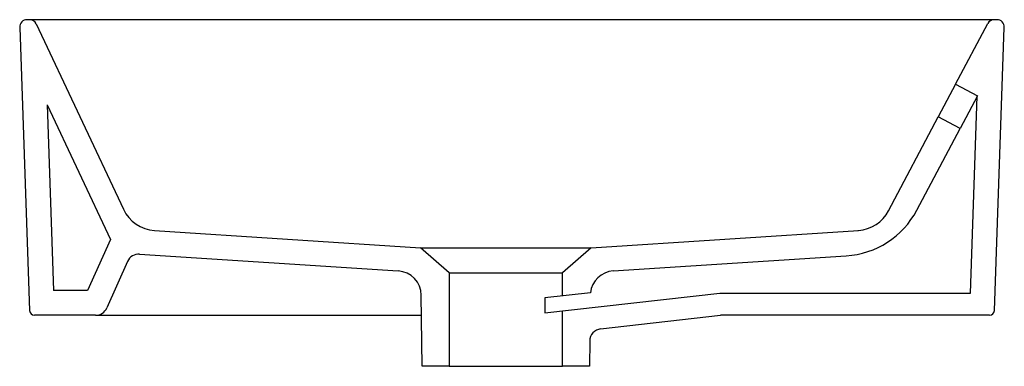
# Model space of a CAD drawing. Header units: millimetres. Extents: x 4269.128 to 4269.528, y 2459.414 to 2459.555.
import ezdxf

# ---------------------------------------------------------------- set-up
doc = ezdxf.new("R2010")
doc.units = ezdxf.units.MM
doc.layers.add('SANINDUSA', color=3, linetype='Continuous')

msp = doc.modelspace()

# ---------------------------------------------------------------- linework, layer by layer
at = {"layer": 'SANINDUSA'}
for p, q in [((4269.132227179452, 2459.554589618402), (4269.131237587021, 2459.554589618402)), ((4269.171134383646, 2459.554589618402), (4269.132227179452, 2459.554589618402)), ((4269.134941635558, 2459.552867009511), (4269.170362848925, 2459.477596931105)), ((4269.484976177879, 2459.554589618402), (4269.171134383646, 2459.554589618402)), ((4269.523937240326, 2459.554589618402), (4269.484976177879, 2459.554589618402)), ((4269.50823815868, 2459.528347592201), (4269.521285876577, 2459.552993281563)), ((4269.525024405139, 2459.554589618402), (4269.523937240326, 2459.554589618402)), ((4269.12823941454, 2459.551484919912), (4269.132254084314, 2459.436519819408)), ((4269.524007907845, 2459.436519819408), (4269.52802257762, 2459.551484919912)), ((4269.50823815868, 2459.528347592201), (4269.501219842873, 2459.515090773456)), ((4269.50823815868, 2459.528347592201), (4269.517076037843, 2459.523668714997)), ((4269.517076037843, 2459.523668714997), (4269.510057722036, 2459.510411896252)), ((4269.514248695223, 2459.443589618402), (4269.517042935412, 2459.523606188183)), ((4269.139344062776, 2459.520026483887), (4269.141978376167, 2459.444589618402)), ((4269.139344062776, 2459.520026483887), (4269.165075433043, 2459.465347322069)), ((4269.481052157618, 2459.476996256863), (4269.501219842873, 2459.515090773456)), ((4269.510057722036, 2459.510411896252), (4269.501219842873, 2459.515090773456)), ((4269.492504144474, 2459.477255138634), (4269.510057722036, 2459.510411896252)), ((4269.182961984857, 2459.46901548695), (4269.290940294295, 2459.461995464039)), ((4269.360271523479, 2459.461995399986), (4269.468768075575, 2459.469046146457)), ((4269.165075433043, 2459.465347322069), (4269.15583350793, 2459.444589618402)), ((4269.30260594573, 2459.451854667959), (4269.290940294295, 2459.461995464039)), ((4269.360271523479, 2459.461995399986), (4269.34860594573, 2459.451854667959)), ((4269.176943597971, 2459.459385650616), (4269.281966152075, 2459.452557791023)), ((4269.369246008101, 2459.452557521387), (4269.463841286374, 2459.458704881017)), ((4269.172051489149, 2459.456429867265), (4269.163648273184, 2459.437555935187)), ((4269.369244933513, 2459.452557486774), (4269.369246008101, 2459.452557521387)), ((4269.30260594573, 2459.451854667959), (4269.34860594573, 2459.451854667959)), ((4269.30260594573, 2459.451854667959), (4269.30260594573, 2459.413854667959)), ((4269.34860594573, 2459.442393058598), (4269.34860594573, 2459.451854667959)), ((4269.15583350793, 2459.444589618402), (4269.141978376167, 2459.444589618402)), ((4269.291639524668, 2459.413854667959), (4269.291316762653, 2459.442690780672)), ((4269.359954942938, 2459.443676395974), (4269.341506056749, 2459.441590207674)), ((4269.341506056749, 2459.435551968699), (4269.412585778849, 2459.443589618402)), ((4269.341506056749, 2459.441590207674), (4269.341506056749, 2459.435551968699)), ((4269.412585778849, 2459.443589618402), (4269.514248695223, 2459.443589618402)), ((4269.159080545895, 2459.434589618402), (4269.134252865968, 2459.434589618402)), ((4269.159080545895, 2459.434589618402), (4269.16971633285, 2459.434589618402)), ((4269.16971633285, 2459.434589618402), (4269.291407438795, 2459.434589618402)), ((4269.34860594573, 2459.413854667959), (4269.34860594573, 2459.436354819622)), ((4269.36412536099, 2459.429052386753), (4269.412813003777, 2459.434557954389)), ((4269.522009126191, 2459.434589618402), (4269.413374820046, 2459.434589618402)), ((4269.359687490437, 2459.424140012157), (4269.359572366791, 2459.413854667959)), ((4269.30260594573, 2459.413854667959), (4269.291639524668, 2459.413854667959)), ((4269.30260594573, 2459.413854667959), (4269.34860594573, 2459.413854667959)), ((4269.359572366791, 2459.413854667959), (4269.34860594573, 2459.413854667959))]:
    msp.add_line(p, q, dxfattribs=at)
for centre, radius, start, end in [((4269.131237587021, 2459.551589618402), 0.003000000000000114, 90, 182.0000000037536), ((4269.132227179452, 2459.551589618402), 0.003000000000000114, 25.20112364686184, 90), ((4269.523937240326, 2459.551589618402), 0.003000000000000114, 90, 152.1027289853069), ((4269.525024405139, 2459.551589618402), 0.003000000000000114, 357.9999999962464, 90), ((4269.183935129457, 2459.483983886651), 0.01500000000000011, 205.2011236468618, 266.28024893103), ((4269.461571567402, 2459.493631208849), 0.03499999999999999, 273.7181896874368, 332.1027289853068), ((4269.467795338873, 2459.48401457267), 0.01500000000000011, 273.7181896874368, 332.1027289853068), ((4269.176619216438, 2459.454396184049), 0.005000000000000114, 86.28024893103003, 155.9999999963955), ((4269.281317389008, 2459.442578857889), 0.01000000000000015, 0.641283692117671, 86.28024893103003), ((4269.369894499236, 2459.442578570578), 0.01000000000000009, 93.7181896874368, 173.6972199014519), ((4269.159080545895, 2459.439589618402), 0.005, 270, 335.9999999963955), ((4269.134252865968, 2459.436589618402), 0.00199999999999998, 182.0000000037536, 270), ((4269.413374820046, 2459.429589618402), 0.005, 90, 96.45156479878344), ((4269.522009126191, 2459.436589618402), 0.00199999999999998, 270, 357.9999999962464), ((4269.36468717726, 2459.424084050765), 0.005000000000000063, 96.45156479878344, 179.3587163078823)]:
    msp.add_arc(centre, radius, start, end, dxfattribs=at)
msp.add_open_spline([(4269.468697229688, 2459.469092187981), (4269.468734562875, 2459.469066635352), (4269.468768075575, 2459.469046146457), (4269.468768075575, 2459.469046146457)], degree=3, dxfattribs=at)
msp.add_open_spline([(4269.290940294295, 2459.461995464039), (4269.290940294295, 2459.461995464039), (4269.291161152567, 2459.461992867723), (4269.29171770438, 2459.4619871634), (4269.29184344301, 2459.461985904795), (4269.292122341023, 2459.461983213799), (4269.29227527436, 2459.461981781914), (4269.292774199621, 2459.461977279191), (4269.293160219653, 2459.461974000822), (4269.29403964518, 2459.461967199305), (4269.294530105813, 2459.461963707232), (4269.295339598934, 2459.461958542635), (4269.295621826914, 2459.461956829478), (4269.296211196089, 2459.461953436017), (4269.296518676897, 2459.461951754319), (4269.298105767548, 2459.461943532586), (4269.299541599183, 2459.461937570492), (4269.301938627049, 2459.461929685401), (4269.302778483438, 2459.461927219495), (4269.304101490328, 2459.461923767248), (4269.304552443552, 2459.461922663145), (4269.305468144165, 2459.461920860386), (4269.305933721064, 2459.461920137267), (4269.306880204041, 2459.461919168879), (4269.307361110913, 2459.461918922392), (4269.308338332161, 2459.461918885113), (4269.30883566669, 2459.461919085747), (4269.310340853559, 2459.461920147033), (4269.311363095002, 2459.461921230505), (4269.314485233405, 2459.461923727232), (4269.316639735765, 2459.461925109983), (4269.319426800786, 2459.46192632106), (4269.319990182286, 2459.461926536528), (4269.321114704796, 2459.461926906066), (4269.321677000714, 2459.461927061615), (4269.323363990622, 2459.461927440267), (4269.325613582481, 2459.461927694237), (4269.327863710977, 2459.461927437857), (4269.329551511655, 2459.461927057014), (4269.330114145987, 2459.461926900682), (4269.331239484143, 2459.46192652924), (4269.331802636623, 2459.461926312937), (4269.334587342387, 2459.461925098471), (4269.336741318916, 2459.461923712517), (4269.339864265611, 2459.461921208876), (4269.340887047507, 2459.461920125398), (4269.342393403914, 2459.46191906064), (4269.342890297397, 2459.4619188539), (4269.34386688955, 2459.46191887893), (4269.344347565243, 2459.461919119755), (4269.345293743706, 2459.461920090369), (4269.34575924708, 2459.461920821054), (4269.346674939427, 2459.461922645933), (4269.347126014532, 2459.461923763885), (4269.348446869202, 2459.46192721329), (4269.349285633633, 2459.461929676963), (4269.351680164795, 2459.461937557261), (4269.35311537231, 2459.461943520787), (4269.354702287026, 2459.461951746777), (4269.355009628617, 2459.46195342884), (4269.355598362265, 2459.461956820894), (4269.355880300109, 2459.46195853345), (4269.356688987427, 2459.461963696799), (4269.357179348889, 2459.461967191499), (4269.35849604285, 2459.461977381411), (4269.359153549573, 2459.46198361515), (4269.359819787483, 2459.461990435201), (4269.359988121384, 2459.461992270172), (4269.360157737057, 2459.461994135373), (4269.360200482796, 2459.461994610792), (4269.360257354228, 2459.461995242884), (4269.360271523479, 2459.461995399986), (4269.360271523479, 2459.461995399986)], degree=3, knots=[0, 0, 0, 0, 0.06249999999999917, 0.06249999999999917, 0.07812499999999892, 0.07812499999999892, 0.09374999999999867, 0.09374999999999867, 0.1249999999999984, 0.1249999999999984, 0.1562499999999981, 0.1562499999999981, 0.1718749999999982, 0.1718749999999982, 0.1874999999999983, 0.1874999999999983, 0.2499999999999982, 0.2499999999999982, 0.2812499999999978, 0.2812499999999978, 0.2968749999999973, 0.2968749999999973, 0.3124999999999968, 0.3124999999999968, 0.3281249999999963, 0.3281249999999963, 0.3437499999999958, 0.3437499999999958, 0.3749999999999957, 0.3749999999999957, 0.4374999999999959, 0.4374999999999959, 0.4531249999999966, 0.4531249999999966, 0.4687499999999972, 0.4687499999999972, 0.4999999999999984, 0.5312499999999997, 0.5312499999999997, 0.5468750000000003, 0.5468750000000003, 0.562500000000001, 0.562500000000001, 0.6250000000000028, 0.6250000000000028, 0.6562500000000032, 0.6562500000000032, 0.6718750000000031, 0.6718750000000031, 0.687500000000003, 0.687500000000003, 0.703125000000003, 0.703125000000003, 0.7187500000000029, 0.7187500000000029, 0.7500000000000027, 0.7500000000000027, 0.8125000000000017, 0.8125000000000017, 0.8281250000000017, 0.8281250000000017, 0.8437500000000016, 0.8437500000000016, 0.8750000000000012, 0.8750000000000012, 0.9375000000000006, 0.9375000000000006, 0.9687500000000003, 0.9687500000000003, 0.9843750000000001, 0.9843750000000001, 1, 1, 1, 1], dxfattribs=at)

doc.saveas('drawing.dxf')
